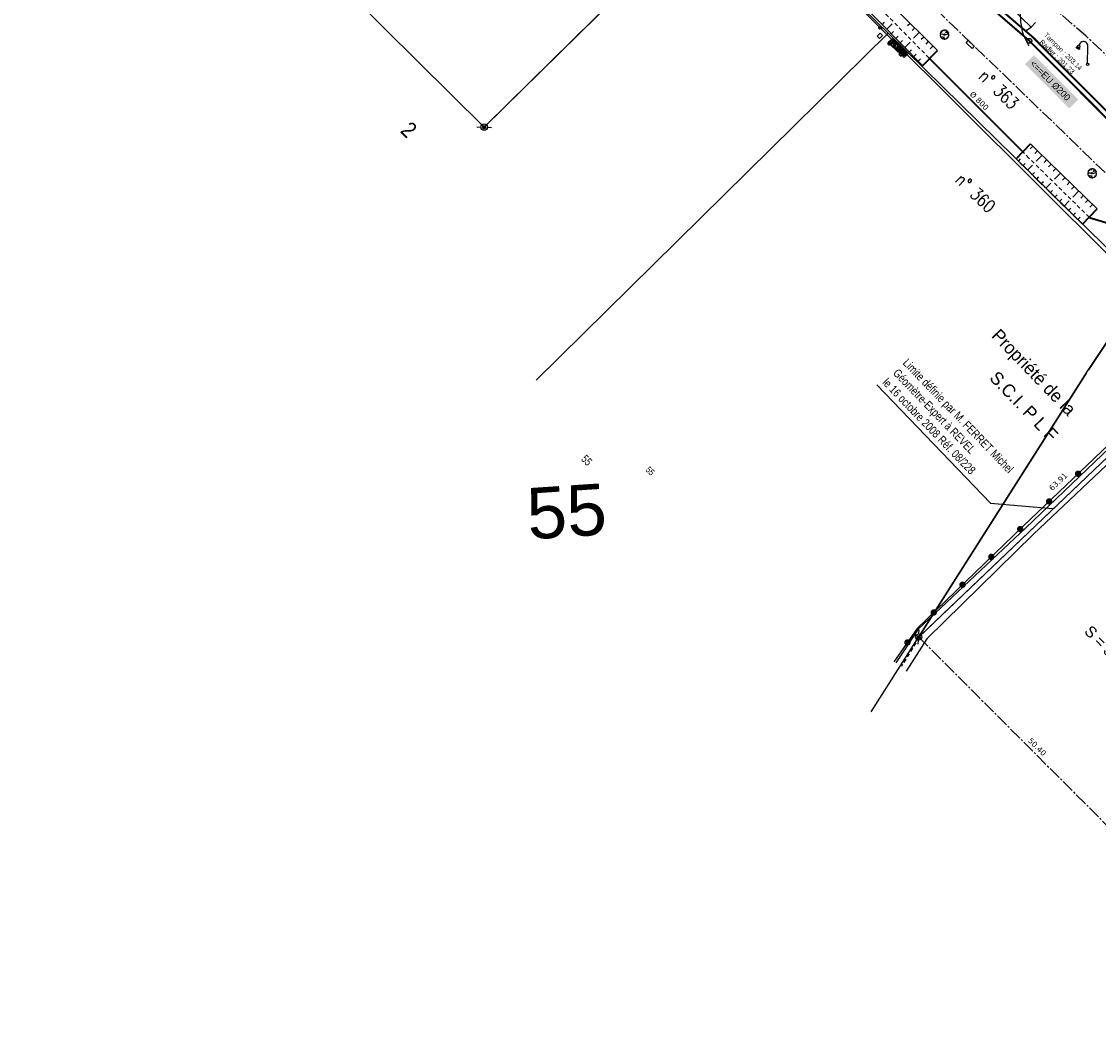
# Model space of a CAD drawing. Extents: x 1616800 to 1632437, y 2248456 to 2251974.
# Tile 2 of 256: x 1617532 to 1617700, y 2251268 to 2251424. Entities that reach past the tile are written whole.
import ezdxf
from ezdxf.enums import TextEntityAlignment as Align

# ---------------------------------------------------------------- set-up
doc = ezdxf.new("R2010")
doc.units = 0
doc.header["$LTSCALE"] = 2
doc.header["$PDMODE"] = 3
doc.header["$PDSIZE"] = 0.2
for name, pattern in [('Cadastre', [1.45, 1, -0.15, 0.15, -0.15]), ('CONTINU', [0]), ('FOSSE', [0.5, 0.3, -0.2])]:
    doc.linetypes.add(name, pattern=pattern)
doc.layers.get('0').update_dxf_attribs({"linetype": 'CONTINUOUS'})
for name, color, linetype in [('CADRE', 7, 'CONTINUOUS'), ('X-PTS TOPO-TEXTE TOPOALT', 8, 'CONTINUOUS'), ('X-PTS TOPO-TOPOPOINT', 8, 'CONTINUOUS'), ('Y - FDP TOPO-COTATION', 8, 'CONTINUOUS'), ('Y - FDP TOPO-FOND _DE_PLAN', 251, 'CONTINUOUS'), ('Y - FDP TOPO-LIMITES', 8, 'CONTINUOUS'), ('Y - FDP TOPO-LIMITES_03308', 8, 'CONTINU'), ('Y - FDP TOPO-LIMITES_05053', 8, 'CONTINU'), ('Y - FDP TOPO-LIMITES_07208', 8, 'CONTINU'), ('Y - FDP TOPO-LIMITES_97191', 8, 'CONTINU'), ('Y-FDP TOPO-CADASTRE', 11, 'Cadastre'), ('Y-FDP TOPO-CADASTRE_NUMERO', 11, 'CONTINUOUS'), ('Y-FDP TOPO-TOP_AXE_FOSSE', 8, 'CONTINUOUS'), ('Y-FDP TOPO-TOP_BARBULE', 8, 'CONTINUOUS'), ('Y-FDP TOPO-TOP_BATI', 8, 'CONTINUOUS'), ('Y-FDP TOPO-TOP_BORNE', 8, 'CONTINUOUS'), ('Y-FDP TOPO-TOP_CLOTURE', 8, 'CONTINUOUS'), ('Y-FDP TOPO-TOP_TALUS', 8, 'CONTINUOUS'), ('Y-FDP TOPO-TOP_VEGETATION_symb', 8, 'CONTINUOUS'), ('Y-RESEAU EXISTANT FDP-TOP_AEP_SYMB', 140, 'CONTINUOUS'), ('Y-RESEAU EXISTANT FDP-TOP_ECLAIRAGE', 6, 'CONTINUOUS'), ('Y-RESEAU EXISTANT FDP-TOP_EDF_symb', 1, 'CONTINUOUS'), ('Y-RESEAU EXISTANT FDP-TOP_PLUVIAL_TEXTE', 96, 'CONTINUOUS'), ('Y-RESEAU EXISTANT FDP-TOP_PTT_symb', 3, 'CONTINUOUS'), ('Y-RESEAU EXISTANT FDP-TOP_VANNE_RESEAU', 36, 'CONTINUOUS'), ('Y-RESEAU EXISTANT FDP-TOP_VANNE_SYMB', 36, 'CONTINUOUS'), ('Y-RESEAU EXISTANT FDP-TOP_VANNE_TEXTE', 36, 'CONTINUOUS')]:
    doc.layers.add(name, color=color, linetype=linetype)
doc.layers.add('Y-RESEAU EXISTANT FDP-TOP_PLUV_ RESEAU', color=96, linetype='CONTINUOUS', lineweight=35)
doc.styles.add('Arial 6.0', font='arial.ttf', dxfattribs={"width": 0.99, "height": 3})
doc.styles.add('CJSTYLE20_0', font='XT', dxfattribs={"width": 0.75, "height": 1})
doc.styles.add('CJSTYLE26_0', font='XT', dxfattribs={"width": 0.8, "height": 1.25})
doc.styles.add('CJSTYLE51_0', font='XT', dxfattribs={"width": 0.9, "height": 2.5})
doc.styles.add('COMPLEX', font='complex.shx')
doc.styles.get("Standard").update_dxf_attribs({"font": 'arial.ttf'})
doc.styles.add('Stylus Regular', font='stylu.ttf')
doc.styles.add('Verdana 2.0', font='verdana.ttf', dxfattribs={"width": 0.99, "height": 2})
doc.styles.add('Verdana 4.0', font='verdana.ttf', dxfattribs={"width": 0.99, "height": 2})
doc.linetypes.add('EAUX_USÉES', pattern='A,20,-1,["EU",Standard,S=1,R=0,X=0,Y=-0.5],-2.5', length=23.5)

# ---------------------------------------------------------------- blocks, each defined once
blk = doc.blocks.new('remembrement')
at = {"color": 0}
for p, q in [((0.38, 0.33, -10), (0.86, 0.76, -10)), ((-0.84, -0.75, -10), (-0.37, -0.34, -10))]:
    blk.add_line(p, q, dxfattribs=at)
for radius in [0.5, 0.25]:
    blk.add_circle((0, 0), radius, dxfattribs=at)
blk = doc.blocks.new('TCPOINT')
at = {"color": 0}
blk.add_point((0, 0), dxfattribs=at)
at = {"layer": 'X-PTS TOPO-TEXTE TOPOALT'}
blk.add_attdef('ALT', text='', height=0.75, dxfattribs=at).set_placement((0.25, -0.25), align=Align.TOP_LEFT)
blk = doc.blocks.new('E013')
at = {"color": 0}
for p, q in [((0.765998, 0.766008), (0.171492, 0.171492)), ((0.171492, 0.766008), (0.765998, 0.171492))]:
    blk.add_line(p, q, dxfattribs=at)
for points in [[(0, 0), (0.937491, 0), (0.937491, 0.9375), (0, 0.9375)], [(0.171492, 0.171492), (0.765998, 0.171492), (0.765998, 0.766008), (0.171492, 0.766008)]]:
    blk.add_lwpolyline(points, close=True, dxfattribs=at)
blk = doc.blocks.new('E015')
at = {"color": 0, "linetype": 'Continuous'}
for p, q in [((2.02487, 1.0125), (0, 1.0125)), ((0, 1.0125), (0, 0)), ((0, 0), (2.02487, 0)), ((1.844078, 0.922104), (0.180792, 0.922104)), ((0.180792, 0.922104), (0.180792, 0.090396)), ((0.180792, 0.090396), (1.012435, 0.922104)), ((1.012435, 0.090396), (0.180792, 0.922104)), ((0.180792, 0.090396), (1.844078, 0.090396)), ((1.012435, 0.922104), (1.844078, 0.090396)), ((1.844078, 0.922104), (1.012435, 0.090396)), ((1.012435, 0.922104), (1.012435, 0.090396)), ((1.844078, 0.090396), (1.844078, 0.922104)), ((2.02487, 0), (2.02487, 1.0125))]:
    blk.add_line(p, q, dxfattribs=at)
blk = doc.blocks.new('A003')
at = {"color": 0}
blk.add_lwpolyline([(-0.246094, -0.210938), (0.246094, -0.210938, 1), (0.246094, 0.210938), (-0.246094, 0.210938, 1)], format="xyb", close=True, dxfattribs=at)
blk = doc.blocks.new('arbre1')
at = {"linetype": 'CONTINU'}
for p, q in [((-0.22, 0.04), (-0.68, 0.03)), ((-0.68, 0.03), (-0.68, -0.06)), ((-0.63, 0.28), (-0.67, 0.14)), ((-0.67, 0.14), (-0.22, 0.04)), ((-0.6, 0.35), (-0.63, 0.28)), ((-0.54, 0.44), (-0.6, 0.35)), ((-0.52, 0.46), (-0.54, 0.44)), ((-0.51, 0.47), (-0.52, 0.46)), ((-0.37, 0.37), (-0.51, 0.47)), ((-0.46, 0.52), (-0.48, 0.5)), ((-0.48, 0.5), (-0.37, 0.37)), ((-0.45, 0.53), (-0.46, 0.52)), ((-0.36, 0.6), (-0.45, 0.53)), ((-0.29, 0.63), (-0.36, 0.6)), ((-0.13, 0.68), (-0.29, 0.63)), ((-0.07, 0.51), (-0.13, 0.68)), ((-0.05, 0.7), (-0.07, 0.51)), ((0.04, 0.7), (-0.05, 0.7)), ((0.08, 0.7), (0.04, 0.7)), ((0.15, 0.69), (0.08, 0.7)), ((0.29, 0.65), (0.15, 0.69)), ((0.19, -0.04), (0.69, 0.18)), ((0.71, 0.07), (0.19, -0.04)), ((0.24, 0.27), (0.36, 0.62)), ((0.43, 0.57), (0.24, 0.27)), ((0.36, 0.62), (0.29, 0.65)), ((0.48, 0.53), (0.43, 0.57)), ((0.46, 0.28), (0.59, 0.39)), ((0.64, 0.31), (0.46, 0.28)), ((0.5, 0.51), (0.48, 0.53)), ((0.51, 0.5), (0.5, 0.51)), ((0.5, 0.51), (0.5, 0.51)), ((0.53, 0.48), (0.51, 0.5)), ((0.59, 0.39), (0.53, 0.48)), ((0.69, 0.18), (0.64, 0.31)), ((0.71, -0.03), (0.71, 0.07)), ((-0.68, -0.06), (-0.68, -0.09)), ((-0.68, -0.09), (-0.66, -0.17)), ((-0.66, -0.17), (-0.61, -0.3)), ((-0.61, -0.3), (-0.58, -0.37)), ((-0.58, -0.37), (-0.52, -0.46)), ((-0.52, -0.46), (-0.5, -0.47)), ((-0.5, -0.47), (-0.48, -0.49)), ((-0.48, -0.49), (-0.29, -0.31)), ((-0.29, -0.31), (-0.45, -0.52)), ((-0.45, -0.52), (-0.44, -0.53)), ((-0.44, -0.53), (-0.42, -0.55)), ((-0.42, -0.55), (-0.33, -0.61)), ((-0.33, -0.61), (-0.26, -0.64)), ((-0.26, -0.64), (-0.12, -0.68)), ((-0.12, -0.68), (-0.1, -0.34)), ((-0.1, -0.34), (-0.01, -0.69)), ((-0.01, -0.69), (0.08, -0.69)), ((0.08, -0.69), (0.11, -0.69)), ((0.11, -0.69), (0.19, -0.67)), ((0.19, -0.67), (0.32, -0.62)), ((0.32, -0.62), (0.39, -0.59)), ((0.39, -0.59), (0.48, -0.53)), ((0.51, -0.49), (0.44, -0.4)), ((0.44, -0.4), (0.54, -0.46)), ((0.48, -0.53), (0.49, -0.51)), ((0.49, -0.51), (0.51, -0.49)), ((0.54, -0.46), (0.55, -0.45)), ((0.55, -0.45), (0.57, -0.43)), ((0.57, -0.43), (0.63, -0.34)), ((0.63, -0.34), (0.66, -0.27)), ((0.66, -0.27), (0.7, -0.13)), ((0.7, -0.13), (0.71, -0.06)), ((0.71, -0.06), (0.71, -0.03))]:
    blk.add_line(p, q, dxfattribs=at)
blk.add_circle((0, 0), 0.1, dxfattribs=at)
blk = doc.blocks.new('L003')
at = {"color": 0}
for points in [[(-1.603583, 2.741753), (-1.846569, 2.573542)], [(-1.557039, 2.666871), (-1.745703, 2.444053)], [(-1.486771, 2.61895), (-1.61295, 2.356148)], [(-1.411328, 2.60293), (-1.464038, 2.314863)], [(-1.313678, 2.624415), (-1.28336, 2.326826)], [(0, 0.1875), (0, 2.8125)]]:
    blk.add_lwpolyline(points, dxfattribs=at)
for centre, radius in [((-1.40625, 2.8125), 0.209631), ((0, 0), 0.1875)]:
    blk.add_circle(centre, radius, dxfattribs=at)
blk.add_arc((-0.65625, 2.90625), 0.662913, 351.869898, 171.869898, dxfattribs=at)
blk = doc.blocks.new('U014')
at = {"color": 0}
blk.add_line((0, 0), (0, 0), dxfattribs=at)
blk.add_circle((0, 0), 0.375, dxfattribs=at)
blk = doc.blocks.new('U004')
at = {"color": 0}
blk.add_lwpolyline([(-0.375, 0.375), (0.375, 0.375), (0.375, -0.375), (-0.375, -0.375), (-0.375, 0.375)], dxfattribs=at)
blk.add_circle((0, 0), 0.263, dxfattribs=at)
blk = doc.blocks.new('GeoRond')
at = {"const_width": 0.499}
blk.add_lwpolyline([(-0.2505, 0, 1), (0.2505, 0, 1)], format="xyb", close=True, dxfattribs=at)

msp = doc.modelspace()

# ---------------------------------------------------------------- linework, layer by layer
at = {"layer": 'Y - FDP TOPO-FOND _DE_PLAN', "linetype": 'CONTINU'}
msp.add_line((1617681.4126, 2251430.9843), (1617689.1736, 2251423.3836), dxfattribs=at)
at = {"layer": 'Y - FDP TOPO-FOND _DE_PLAN', "linetype": 'CONTINU', "flags": 128}
for points in [[(1617642.7076, 2251446.1093), (1617701.8321, 2251387.2139), (1617711.7678, 2251388.7752)], [(1617688.8743, 2251420.4752), (1617688.8003, 2251420.6092), (1617688.618, 2251420.9452), (1617688.3874, 2251421.3842), (1617688.0202, 2251422.1755), (1617687.9186, 2251422.5205), (1617687.8183, 2251422.9448), (1617687.7276, 2251423.3972), (1617687.6081, 2251424.1829), (1617687.5765, 2251424.6182), (1617687.5574, 2251425.1495), (1617687.5523, 2251425.711), (1617687.5899, 2251426.6607), (1617687.6368, 2251426.9467), (1617687.717, 2251427.3084), (1617687.8102, 2251427.6834), (1617687.9543, 2251428.2232), (1617688.2303, 2251429.1802), (1617688.6611, 2251430.6253), (1617689.1638, 2251432.2884), (1617690.0521, 2251435.1879), (1617690.4347, 2251436.4007), (1617690.939, 2251437.9785), (1617691.4463, 2251439.5567), (1617691.9947, 2251441.2567)], [(1617688.3336, 2251422.8233), (1617689.1736, 2251423.3836), (1617689.8809, 2251424.0905)]]:
    msp.add_lwpolyline(points, dxfattribs=at)
at = {"layer": 'Y - FDP TOPO-LIMITES'}
msp.add_line((1617671.6427, 2251328.1952), (1617717.8966, 2251372.3028), dxfattribs=at)
at = {"layer": 'Y - FDP TOPO-LIMITES', "flags": 128}
msp.add_lwpolyline([(1617665.1191, 2251367.5384), (1617682.8516, 2251349.0851), (1617692.5464, 2251348.2521)], dxfattribs=at)
at = {"layer": 'Y - FDP TOPO-LIMITES_03308'}
msp.add_line((1617604.1606, 2251408.1261), (1617642.3514, 2251445.7583), dxfattribs=at)
at = {"layer": 'Y - FDP TOPO-LIMITES_05053'}
for p, q in [((1617603.8337, 2251407.7559), (1617642.7402, 2251446.1234)), ((1617642.7402, 2251446.1234), (1617666.8576, 2251422.4346)), ((1617666.8576, 2251422.4346), (1617611.9239, 2251368.3045)), ((1617666.8576, 2251422.4346), (1617611.9239, 2251368.3045)), ((1617706.9134, 2251383.0908), (1617666.8576, 2251422.4346)), ((1617697.9812, 2251369.6584), (1617706.9134, 2251383.0908)), ((1617664.2307, 2251316.527), (1617697.9812, 2251369.6584))]:
    msp.add_line(p, q, dxfattribs=at)
at = {"layer": 'Y - FDP TOPO-LIMITES_07208', "color": 7}
for p, q in [((1617706.7472, 2251382.841), (1617698.1473, 2251369.9082)), ((1617697.8203, 2251369.4052), (1617671.9108, 2251328.6173))]:
    msp.add_line(p, q, dxfattribs=at)
at = {"layer": 'Y - FDP TOPO-LIMITES_07208'}
msp.add_line((1617672.0045, 2251328.5403), (1617717.5347, 2251371.9577), dxfattribs=at)
at = {"layer": 'Y - FDP TOPO-LIMITES_97191', "linetype": 'CONTINU', "flags": 128}
msp.add_lwpolyline([(1617546.7121, 2251464.2898), (1617585.9955, 2251502.6016), (1617642.7076, 2251446.1093), (1617603.8044, 2251407.7752), (1617546.7121, 2251464.2898)], close=True, dxfattribs=at)
at = {"layer": 'Y-FDP TOPO-CADASTRE'}
for p, q in [((1617697.7997, 2251421.9402), (1617670.749, 2251445.6597)), ((1617719.175, 2251401.7134), (1617697.7997, 2251421.9402)), ((1617697.1918, 2251392.6396), (1617686.8347, 2251402.8126))]:
    msp.add_line(p, q, dxfattribs=at)
at = {"layer": 'Y-FDP TOPO-CADASTRE', "color": 0, "linetype": 'ByBlock'}
msp.add_line((1617697.9812, 2251369.6584), (1617706.7472, 2251382.841), dxfattribs=at)
at = {"layer": 'Y-FDP TOPO-CADASTRE', "flags": 128}
for points in [[(1617711.1667, 2251390.5923), (1617648.1628, 2251451.48)], [(1617671.6427, 2251328.1952), (1617707.9229, 2251291.8996), (1617707.9229, 2251291.8996)]]:
    msp.add_lwpolyline(points, dxfattribs=at)
at = {"layer": 'Y-FDP TOPO-TOP_AXE_FOSSE', "linetype": 'FOSSE'}
for points in [[(1617673.2303, 2251418.5732), (1617666.5733, 2251425.3679), (1617655.7121, 2251435.9715)], [(1617698.2477, 2251393.7278), (1617688.8343, 2251402.9417), (1617687.8979, 2251403.9083)]]:
    msp.add_lwpolyline(points, dxfattribs=at)
at = {"layer": 'Y-FDP TOPO-TOP_AXE_FOSSE', "linetype": 'FOSSE', "flags": 128}
msp.add_lwpolyline([(1617671.7107, 2251328.1537), (1617668.9402, 2251323.6157)], dxfattribs=at)
at = {"layer": 'Y-FDP TOPO-TOP_BARBULE'}
for p, q in [((1617665.9455, 2251423.7554), (1617666.3192, 2251424.1251)), ((1617666.6489, 2251423.0446), (1617667.4869, 2251423.8739)), ((1617670.3141, 2251423.9511), (1617669.9175, 2251423.5554)), ((1617667.3523, 2251422.3338), (1617667.7236, 2251422.7012)), ((1617671.0205, 2251423.2433), (1617670.6218, 2251422.8454)), ((1617671.7269, 2251422.5355), (1617670.8249, 2251421.6353)), ((1617668.0557, 2251421.623), (1617668.4258, 2251421.9892)), ((1617668.7591, 2251420.9122), (1617669.128, 2251421.2772)), ((1617669.4625, 2251420.2014), (1617670.2898, 2251421.0201)), ((1617672.4333, 2251421.8277), (1617672.0302, 2251421.4254)), ((1617673.1397, 2251421.1199), (1617672.7345, 2251420.7155)), ((1617670.1659, 2251419.4905), (1617670.5324, 2251419.8533)), ((1617670.8693, 2251418.7797), (1617671.2346, 2251419.1413)), ((1617673.8461, 2251420.4121), (1617673.4387, 2251420.0055)), ((1617671.5726, 2251418.0689), (1617671.9368, 2251418.4293)), ((1617689.4642, 2251404.7798), (1617689.0621, 2251404.3654)), ((1617690.182, 2251404.0835), (1617689.7741, 2251403.6624)), ((1617687.2039, 2251402.45), (1617687.5574, 2251402.8099)), ((1617687.9173, 2251401.7492), (1617688.2662, 2251402.1044)), ((1617690.9003, 2251403.3878), (1617689.9799, 2251402.4375)), ((1617691.6186, 2251402.6921), (1617691.2083, 2251402.2685)), ((1617692.337, 2251401.9964), (1617691.9254, 2251401.5715)), ((1617688.6307, 2251401.0485), (1617689.4166, 2251401.8486)), ((1617689.3442, 2251400.3478), (1617689.6938, 2251400.7038)), ((1617693.0553, 2251401.3007), (1617692.6425, 2251400.8745)), ((1617693.7736, 2251400.605), (1617692.8422, 2251399.6432)), ((1617690.0576, 2251399.647), (1617690.4077, 2251400.0034)), ((1617690.771, 2251398.9463), (1617691.1215, 2251399.3031)), ((1617691.4844, 2251398.2455), (1617692.274, 2251399.0494)), ((1617694.492, 2251399.9093), (1617694.0768, 2251399.4806)), ((1617695.2103, 2251399.2136), (1617694.7939, 2251398.7836)), ((1617692.1978, 2251397.5448), (1617692.5492, 2251397.9025)), ((1617692.9113, 2251396.844), (1617693.263, 2251397.2021)), ((1617695.9286, 2251398.5179), (1617695.511, 2251398.0866)), ((1617696.647, 2251397.8222), (1617695.7045, 2251396.849)), ((1617697.3653, 2251397.1265), (1617696.9452, 2251396.6927)), ((1617693.6247, 2251396.1433), (1617693.9768, 2251396.5018)), ((1617694.3381, 2251395.4426), (1617695.1313, 2251396.2501)), ((1617698.0837, 2251396.4308), (1617697.6623, 2251395.9957)), ((1617698.802, 2251395.7351), (1617698.3794, 2251395.2988)), ((1617695.0515, 2251394.7418), (1617695.4045, 2251395.1011)), ((1617695.765, 2251394.0411), (1617696.1183, 2251394.4008)), ((1617696.4784, 2251393.3403), (1617696.8321, 2251393.7005))]:
    msp.add_line(p, q, dxfattribs=at)
at = {"layer": 'Y-FDP TOPO-TOP_BATI', "linetype": 'Continuous', "flags": 128}
msp.add_lwpolyline([(1617716.8266, 2251373.133), (1617702.3972, 2251359.2896), (1617687.9443, 2251345.4763), (1617671.3989, 2251329.5275), (1617667.7729, 2251324.296)], dxfattribs=at)
at = {"layer": 'Y-FDP TOPO-TOP_TALUS', "linetype": 'Continuous'}
for points in [[(1617674.5526, 2251419.7043), (1617667.6679, 2251426.6024), (1617656.6295, 2251437.6309)], [(1617672.276, 2251417.3581), (1617665.4674, 2251424.2385), (1617654.3155, 2251435.2058), (1617654.2958, 2251435.225)], [(1617699.5203, 2251395.0394), (1617690.074, 2251404.188), (1617689.0929, 2251405.1399)]]:
    msp.add_lwpolyline(points, dxfattribs=at)
at = {"layer": 'Y-FDP TOPO-TOP_TALUS', "linetype": 'Continuous', "flags": 128}
for points in [[(1617722.6535, 2251377.813), (1617717.0486, 2251372.6883), (1617702.6582, 2251358.9106), (1617688.3784, 2251345.2144), (1617671.5646, 2251329.3961), (1617668.0594, 2251324.172)], [(1617723.8386, 2251376.6582), (1617718.0596, 2251371.0094), (1617703.7651, 2251357.6597), (1617689.5729, 2251344.2663), (1617672.8958, 2251327.8884), (1617669.6643, 2251322.875)]]:
    msp.add_lwpolyline(points, dxfattribs=at)
at = {"layer": 'Y-RESEAU EXISTANT FDP-TOP_EDF_symb'}
msp.add_circle((1617665.6493, 2251423.2588), 0.2249, dxfattribs=at)
at = {"layer": 'Y-RESEAU EXISTANT FDP-TOP_PLUV_ RESEAU', "flags": 128}
for points in [[(1617672.154, 2251417.2324), (1617674.5526, 2251419.7043)], [(1617673.2303, 2251418.5732), (1617687.9808, 2251403.8087)], [(1617686.8347, 2251402.8126), (1617689.0929, 2251405.1399)], [(1617697.1918, 2251392.6396), (1617699.5203, 2251395.0394)], [(1617698.0836, 2251393.7306), (1617710.8799, 2251389.8647)]]:
    msp.add_lwpolyline(points, dxfattribs=at)
at = {"layer": 'Y-RESEAU EXISTANT FDP-TOP_PTT_symb', "elevation": 210.33, "flags": 128}
for points in [[(1617665.1765, 2251421.9834), (1617665.5401, 2251421.6257), (1617665.9714, 2251422.0641), (1617665.6078, 2251422.4218)], [(1617668.5378, 2251419.1781), (1617668.9014, 2251418.8204), (1617669.3326, 2251419.2588), (1617668.9691, 2251419.6165)]]:
    msp.add_lwpolyline(points, close=True, dxfattribs=at)
at = {"layer": 'Y-RESEAU EXISTANT FDP-TOP_PTT_symb', "flags": 128}
msp.add_lwpolyline([(1617679.3775, 2251421.2673), (1617680.3109, 2251420.41), (1617679.9721, 2251420.0486), (1617679.0424, 2251420.9025)], close=True, dxfattribs=at)
at = {"layer": 'Y-RESEAU EXISTANT FDP-TOP_VANNE_RESEAU', "flags": 128}
msp.add_lwpolyline([(1617531.7397, 2251554.5638), (1617545.3922, 2251558.6828), (1617584.4612, 2251519.5094), (1617639.3054, 2251464.659), (1617689.4754, 2251421.7936), (1617729.5297, 2251381.58), (1617769.3583, 2251342.5457), (1617821.0213, 2251289.6944), (1617818.7444, 2251268.035)], dxfattribs=at)
at = {"layer": 'Y-RESEAU EXISTANT FDP-TOP_VANNE_RESEAU', "linetype": 'FOSSE', "flags": 128}
for points in [[(1617667.96, 2251439.5437), (1617688.6064, 2251421.4632)], [(1617689.1784, 2251420.9806), (1617728.8281, 2251381.2341)]]:
    msp.add_lwpolyline(points, dxfattribs=at)
at = {"layer": 'Y-RESEAU EXISTANT FDP-TOP_VANNE_SYMB', "color": 33, "const_width": 0.3, "flags": 128}
msp.add_lwpolyline([(1617531.7397, 2251554.5638), (1617545.3922, 2251558.6828), (1617639.3054, 2251464.659), (1617689.4754, 2251421.7936), (1617729.5297, 2251381.58), (1617769.3583, 2251342.5457), (1617821.5345, 2251289.4232, -0.23534968), (1617821.8101, 2251288.5749), (1617818.7444, 2251268.035)], format="xyb", dxfattribs=at)
at = {"layer": 'Y-RESEAU EXISTANT FDP-TOP_VANNE_SYMB', "linetype": 'EAUX_USÉES', "const_width": 0.3, "elevation": 151.272, "flags": 128}
msp.add_lwpolyline([(1617651.8828, 2251453.2057), (1617688.9081, 2251421.2405), (1617729.0887, 2251380.9644), (1617768.7336, 2251342.0063)], dxfattribs=at)

# ---------------------------------------------------------------- block references
at = {"layer": 'CADRE', "color": 152, "xscale": 1.000004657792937, "yscale": 1.000004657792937, "rotation": 316.1887317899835}
msp.add_blockref('remembrement', (1617603.8044, 2251407.7752), dxfattribs=at)
at = {"layer": 'X-PTS TOPO-TOPOPOINT'}
for p, rotation in [((1617603.8049, 2251407.7752), 316.1887318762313), ((1617603.8049, 2251407.7752), 316.1887318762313), ((1617603.8337, 2251407.7559), 316.1887315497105), ((1617671.6427, 2251328.1952), 5.038119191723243)]:
    msp.add_blockref('TCPOINT', p, dxfattribs=dict(at, rotation=rotation))
at = {"layer": 'Y-FDP TOPO-TOP_BORNE', "xscale": 0.9999976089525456, "yscale": 0.9999976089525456, "rotation": 44.63506235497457}
msp.add_blockref('remembrement', (1617671.6427, 2251328.1952), dxfattribs=at)
at = {"layer": 'Y-FDP TOPO-TOP_CLOTURE'}
for p, xscale, yscale, rotation in [((1617696.5208, 2251353.6732), 0.9999978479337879, 0.9999978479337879, 223.7035291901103), ((1617692.0025, 2251349.3549), 0.9999978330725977, 0.9999978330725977, 223.7035297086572), ((1617687.4861, 2251345.0347), 0.9999977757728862, 0.9999977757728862, 223.948142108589), ((1617682.9863, 2251340.6971), 0.9999977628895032, 0.9999977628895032, 223.948142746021), ((1617678.4865, 2251336.3596), 0.9999977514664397, 0.9999977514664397, 223.9481434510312), ((1617673.9867, 2251332.0221), 0.9999977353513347, 0.9999977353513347, 223.9481438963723), ((1617669.8861, 2251327.3449), 0.9999960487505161, 0.9999960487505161, 235.2741556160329)]:
    msp.add_blockref('GeoRond', p, dxfattribs=dict(at, xscale=xscale, yscale=yscale, rotation=rotation))
at = {"layer": 'Y-FDP TOPO-TOP_VEGETATION_symb'}
for p, xscale, yscale, rotation in [((1617675.6487, 2251422.2101, 204.595), 1.000006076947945, 1.000006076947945, 359.5529984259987), ((1617698.7049, 2251400.5666, 204.704), 1.000006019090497, 1.000006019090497, 359.5529941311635)]:
    msp.add_blockref('arbre1', p, dxfattribs=dict(at, xscale=xscale, yscale=yscale, rotation=rotation))
at = {"layer": 'Y-RESEAU EXISTANT FDP-TOP_AEP_SYMB', "rotation": 222.6588869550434}
msp.add_blockref('A003', (1617667.2086, 2251420.9723, 210.15), dxfattribs=at)
at = {"layer": 'Y-RESEAU EXISTANT FDP-TOP_ECLAIRAGE', "rotation": 359.5577070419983}
msp.add_blockref('L003', (1617698.0003, 2251417.5586, 204.626), dxfattribs=at)
at = {"layer": 'Y-RESEAU EXISTANT FDP-TOP_EDF_symb'}
for name, p, rotation in [('E015', (1617669.1315, 2251420.2012), 136.0416173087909), ('E013', (1617669.3834, 2251419.9583), 136.0416172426), ('E013', (1617669.7889, 2251419.5555), 136.0416171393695), ('E013', (1617670.0386, 2251419.3102), 135.5136982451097)]:
    msp.add_blockref(name, p, dxfattribs=dict(at, rotation=rotation))
at = {"layer": 'Y-RESEAU EXISTANT FDP-TOP_VANNE_SYMB', "xscale": 0.5300000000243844, "yscale": 0.5300000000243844, "zscale": 0.5300000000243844, "rotation": 220.7143335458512}
msp.add_blockref('U004', (1617667.9878, 2251420.7232, 111.4007), dxfattribs=at)
at = {"layer": 'Y-RESEAU EXISTANT FDP-TOP_VANNE_SYMB', "rotation": 359.5529961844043}
msp.add_blockref('U014', (1617688.9081, 2251421.2405), dxfattribs=at)

# ---------------------------------------------------------------- texts
at = {"layer": 'Y - FDP TOPO-COTATION', "style": 'Verdana 2.0', "width": 0.99}
msp.add_text('63.91', height=0.875, rotation=43.639281, dxfattribs=at).set_placement((1617693.1129, 2251352.7622), align=Align.TOP_CENTER)
msp.add_text('50.40', height=0.875, rotation=314.987704, dxfattribs=at).set_placement((1617689.8291, 2251310.7406), align=Align.CENTER)
at = {"layer": 'Y - FDP TOPO-FOND _DE_PLAN'}
for s, height, rotation, style, width, p in [('2', 2.5, 315.29134, 'CJSTYLE51_0', 0.9, (1617590.5933, 2251407.0741)), ('55', 1.25, 315.291336, 'CJSTYLE26_0', 0.8, (1617618.8546, 2251355.8657)), ('55', 1, 315.291334, 'CJSTYLE20_0', 0.75, (1617628.9215, 2251354.2039))]:
    msp.add_text(s, height=height, rotation=rotation, dxfattribs=dict(at, style=style, width=width)).set_placement(p)
at = {"layer": 'Y - FDP TOPO-FOND _DE_PLAN', "oblique": 0.000018}
msp.add_text('55', height=8, rotation=3.77859, dxfattribs=at).set_placement((1617610.7409, 2251343.4147))
at = {"layer": 'Y - FDP TOPO-LIMITES', "style": 'Arial 6.0', "width": 0.8}
for s, p in [('Limite définie par M. FERRET Michel', (1617669.0687, 2251370.868)), ('le 16 octobre 2008 Réf. 08/228', (1617665.8841, 2251367.8201)), ('Géomètre-Expert à REVEL', (1617667.5422, 2251369.2905))]:
    msp.add_text(s, height=1.3, rotation=313.895575, dxfattribs=at).set_placement(p)
at = {"layer": 'Y - FDP TOPO-LIMITES', "style": 'Stylus Regular'}
msp.add_text('S = 3167 m²', height=1.75, rotation=313.89557, dxfattribs=at).set_placement((1617697.3672, 2251328.9543))
at = {"layer": 'Y-FDP TOPO-CADASTRE_NUMERO', "style": 'COMPLEX', "width": 0.8}
for s, p in [('n° 363', (1617680.853, 2251415.5201)), ('n° 360', (1617677.2066, 2251399.3803))]:
    msp.add_text(s, height=2, rotation=315.424611, dxfattribs=at).set_placement(p)
at = {"layer": 'Y-FDP TOPO-CADASTRE_NUMERO', "color": 0, "style": 'Stylus Regular'}
for s, p in [('Propriété de la', (1617682.8828, 2251375.101)), ('S.C.I. P L F', (1617682.5536, 2251368.4967))]:
    msp.add_text(s, height=2, rotation=313.895572, dxfattribs=at).set_placement(p)
at = {"layer": 'Y-RESEAU EXISTANT FDP-TOP_PLUVIAL_TEXTE', "style": 'Verdana 4.0', "width": 0.99}
msp.add_text('%%C 800', height=0.875, rotation=314.972778, dxfattribs=at).set_placement((1617680.7881, 2251411.5663), align=Align.CENTER)
at = {"layer": 'Y-RESEAU EXISTANT FDP-TOP_VANNE_SYMB', "linetype": 'EAUX_USÉES', "insert": (1617689.6521, 2251418.2924), "char_height": 1, "attachment_point": 1, "rotation": 314.978332, "bg_fill": 1, "box_fill_scale": 1.5, "bg_fill_color": 255, "bg_fill_transparency": 0}
msp.add_mtext_dynamic_manual_height_columns('<==EU Ø200', width=8.787629, gutter_width=12.5, heights=[0], dxfattribs=at)
at = {"layer": 'Y-RESEAU EXISTANT FDP-TOP_VANNE_TEXTE', "width": 0.866667}
for s, p in [('Tampon : 203.14', (1617693.9165, 2251419.3111)), ('Radier : 201.23', (1617692.9958, 2251418.487))]:
    msp.add_text(s, height=0.75, rotation=315.416743, dxfattribs=at).set_placement(p, align=Align.CENTER)

doc.saveas('drawing.dxf')
